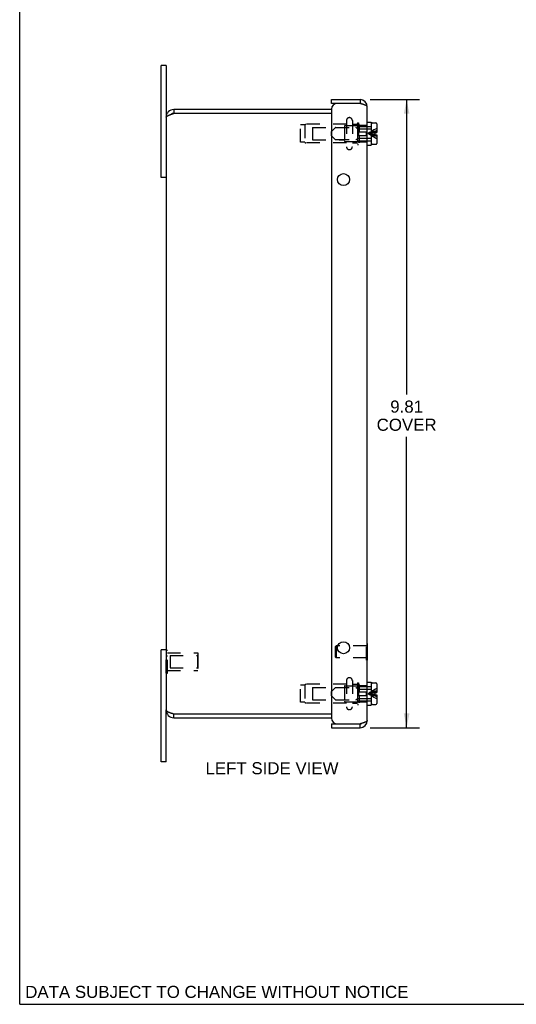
# Model space of a CAD drawing. Header units: inches. Extents: x 0 to 37.8, y 0 to 24.4.
# Tile 1 of 6: x 0 to 7.8, y 0 to 15.4. Entities that reach past the tile are written whole.
import ezdxf

# ---------------------------------------------------------------- set-up
doc = ezdxf.new("R2010")
doc.units = ezdxf.units.IN
doc.header["$LTSCALE"] = 2.077778
doc.header["$MEASUREMENT"] = 0
doc.linetypes.add('HIDDEN', pattern=[0.2, 0.1, -0.1])
doc.layers.get('0').update_dxf_attribs({"linetype": 'CONTINUOUS'})
for name, color, linetype in [('02___PRT_ALL_AXES', 7, 'CONTINUOUS'), ('06___PRT_ALL_SURFS', 7, 'CONTINUOUS'), ('DEFAULT_2', 8, 'HIDDEN'), ('DIMENSIONS', 7, 'CONTINUOUS')]:
    doc.layers.add(name, color=color, linetype=linetype)
doc.styles.get("Standard").update_dxf_attribs({"font": 'arial.ttf'})
doc.dimstyles.new('DIMSTYLE_2', dxfattribs={"dimtxt": 0.188889, "dimasz": 0.222222, "dimexe": 0.09, "dimexo": 0.07, "dimgap": 0.0425, "dimtad": 0, "dimtih": 1, "dimtoh": 1, "dimzin": 4, "dimdsep": 46, "dimtxsty": 'Standard', "dimblk": '_FILLED', "dimblk1": '_FILLED', "dimblk2": '_FILLED', "dimcen": 0.09, "dimazin": 1, "dimtfac": 1, "dimtofl": 0, "dimtmove": 0, "dimatfit": 3, "dimldrblk": '_FILLED', "dimfxl": 0, "dimtolj": 1, "dimtzin": 4, "dimarcsym": 0})

# ---------------------------------------------------------------- blocks, each defined once
blk = doc.blocks.new('_FILLED')
at = {"color": 0, "linetype": 'ByBlock'}
blk.add_solid([(0, 0), (-1, 0.2), (-1, -0.2)], dxfattribs=at)
blk = doc.blocks.new('*D2')
at = {"layer": 'DIMENSIONS', "color": 2, "linetype": 'Continuous'}
for p, q in [((5.481, 14.135), (6.253, 14.135)), ((6.053, 14.135), (6.053, 9.528)), ((6.053, 4.322), (6.053, 8.867)), ((5.481, 4.322), (6.253, 4.322))]:
    blk.add_line(p, q, dxfattribs=at)
at = {"layer": 'DIMENSIONS', "color": 2, "linetype": 'Continuous', "xscale": 0.2222222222, "yscale": 0.2222222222, "zscale": 0.2222222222}
for p, rotation in [((6.053, 14.135), 90), ((6.053, 4.322), 270)]:
    blk.add_blockref('_FILLED', p, dxfattribs=dict(at, rotation=rotation))
at = {"layer": 'DIMENSIONS', "color": 2, "linetype": 'Continuous', "insert": (6.053, 9.433), "char_height": 0.1889, "width": 0.93672, "attachment_point": 2, "line_spacing_factor": 0.9}
blk.add_mtext('9.81\\PCOVER', dxfattribs=at)

msp = doc.modelspace()

# ---------------------------------------------------------------- linework, layer by layer
at = {"color": 7, "linetype": 'Continuous'}
for p, q in [((0, 0), (0, 24.4444)), ((2.2897, 14.6658), (2.2147, 14.6658)), ((2.2897, 14.6658), (2.2897, 13.8583)), ((4.8777, 14.0745), (4.8777, 14.1345)), ((4.9677, 14.0745), (4.8777, 14.0745)), ((5.3257, 14.1345), (5.3257, 14.0745)), ((2.4097, 13.9783), (2.4097, 13.9183)), ((5.4377, 13.7843), (5.5002, 13.7843)), ((5.5002, 13.7843), (5.5002, 13.4223)), ((5.5052, 13.4513), (5.5052, 13.7553)), ((5.5202, 13.7703), (5.5732, 13.7703)), ((5.5882, 13.7553), (5.5882, 13.6198)), ((5.5002, 13.6763), (5.5052, 13.6763)), ((5.5552, 13.6198), (5.5552, 13.5868)), ((5.5552, 13.6198), (5.5882, 13.6198)), ((5.5552, 13.5868), (5.5882, 13.5868)), ((5.5882, 13.5868), (5.5882, 13.4513)), ((5.4377, 13.4223), (5.5002, 13.4223)), ((5.5002, 13.5303), (5.5052, 13.5303)), ((5.5202, 13.4363), (5.5732, 13.4363)), ((2.2897, 12.9158), (2.2147, 12.9158)), ((2.2897, 5.5408), (2.2147, 5.5408)), ((5.4417, 5.635), (5.4377, 5.635)), ((5.4417, 5.379), (5.4417, 5.635)), ((5.4417, 5.379), (5.4377, 5.379)), ((5.4377, 5.0343), (5.5002, 5.0343)), ((5.5002, 5.0343), (5.5002, 4.6723)), ((5.5002, 4.9263), (5.5052, 4.9263)), ((5.5052, 4.7013), (5.5052, 5.0053)), ((5.5202, 5.0203), (5.5732, 5.0203)), ((5.5882, 5.0053), (5.5882, 4.8698)), ((5.5002, 4.7803), (5.5052, 4.7803)), ((5.5552, 4.8698), (5.5882, 4.8698)), ((5.5552, 4.8698), (5.5552, 4.8368)), ((5.5552, 4.8368), (5.5882, 4.8368)), ((5.5882, 4.8368), (5.5882, 4.7013)), ((5.4377, 4.6723), (5.5002, 4.6723)), ((5.5202, 4.6863), (5.5732, 4.6863)), ((2.2897, 3.7908), (2.2897, 4.5983)), ((2.4097, 4.4783), (2.4097, 4.5383)), ((4.8777, 4.382), (4.9677, 4.382)), ((4.8777, 4.382), (4.8777, 4.322)), ((5.3257, 4.322), (5.3257, 4.382)), ((2.2897, 3.7908), (2.2147, 3.7908)), ((0, 0), (37.7778, 0))]:
    msp.add_line(p, q, dxfattribs=at)
at = {"color": 3, "linetype": 'Continuous'}
for p, q in [((2.2147, 12.9158), (2.2147, 14.6658)), ((4.8777, 14.1345), (5.3257, 14.1345)), ((5.3257, 14.0745), (4.9677, 14.0745)), ((5.4377, 4.434), (5.4377, 14.0225)), ((2.2897, 13.8583), (2.2897, 4.5983)), ((2.3629, 13.903), (2.3665, 13.9042)), ((2.3665, 13.9042), (2.3701, 13.9054)), ((2.3701, 13.9054), (2.3737, 13.9066)), ((2.3737, 13.9066), (2.3774, 13.9079)), ((2.3774, 13.9079), (2.3811, 13.9091)), ((2.3811, 13.9091), (2.3849, 13.9103)), ((2.3849, 13.9103), (2.3886, 13.9115)), ((2.3886, 13.9115), (2.3924, 13.9128)), ((2.3924, 13.9128), (2.3982, 13.9146)), ((2.3982, 13.9146), (2.4058, 13.917)), ((2.4058, 13.917), (2.4097, 13.9183)), ((4.8777, 13.9783), (2.4097, 13.9783)), ((4.8777, 13.9183), (2.4097, 13.9183)), ((4.8777, 13.9845), (4.8777, 4.472)), ((2.2147, 3.7908), (2.2147, 5.5408)), ((2.3665, 4.5523), (2.3701, 4.5511)), ((2.3701, 4.5511), (2.3737, 4.5499)), ((2.3737, 4.5499), (2.3774, 4.5487)), ((2.3774, 4.5487), (2.3811, 4.5475)), ((2.3811, 4.5475), (2.3849, 4.5462)), ((2.3849, 4.5462), (2.3905, 4.5444)), ((2.3905, 4.5444), (2.3963, 4.5426)), ((2.3963, 4.5426), (2.4097, 4.5383)), ((2.4097, 4.5383), (4.8777, 4.5383)), ((2.4097, 4.4783), (4.8777, 4.4783)), ((4.8777, 4.322), (5.3257, 4.322)), ((4.9677, 4.382), (5.3257, 4.382))]:
    msp.add_line(p, q, dxfattribs=at)
for points in [[(5.4377, 14.0225), (5.4375, 14.0242), (5.4371, 14.026), (5.4363, 14.0277), (5.4352, 14.0295), (5.4339, 14.0312), (5.4322, 14.0329), (5.4303, 14.0346), (5.428, 14.0364), (5.4255, 14.0381), (5.4227, 14.0398), (5.4196, 14.0416), (5.4163, 14.0433), (5.4127, 14.0451), (5.4089, 14.0468), (5.4049, 14.0485), (5.4006, 14.0502), (5.3962, 14.052), (5.3915, 14.0537), (5.3867, 14.0555), (5.3817, 14.0572), (5.3765, 14.0589), (5.3713, 14.0606), (5.3658, 14.0624), (5.3603, 14.0641), (5.3547, 14.0659), (5.349, 14.0676), (5.3432, 14.0693), (5.3374, 14.0711), (5.3316, 14.0728), (5.3257, 14.0745)], [(2.2897, 13.8583), (2.2897, 13.8589), (2.2898, 13.8595), (2.2898, 13.8601), (2.2899, 13.8607), (2.2901, 13.8613), (2.2902, 13.8619), (2.2904, 13.8626), (2.2907, 13.8632), (2.2909, 13.8638), (2.2912, 13.8644), (2.2916, 13.865), (2.2919, 13.8656), (2.2923, 13.8662), (2.2927, 13.8668), (2.2931, 13.8675), (2.2936, 13.8681), (2.2941, 13.8687), (2.2947, 13.8693), (2.2952, 13.8699), (2.2958, 13.8705), (2.2964, 13.8711), (2.2971, 13.8717), (2.2978, 13.8723), (2.2985, 13.873), (2.2992, 13.8736), (2.3, 13.8742), (2.3008, 13.8748), (2.3016, 13.8754), (2.3024, 13.876), (2.3033, 13.8766), (2.3042, 13.8772), (2.3051, 13.8779), (2.3061, 13.8785), (2.3071, 13.8791), (2.3081, 13.8797), (2.3091, 13.8803), (2.3102, 13.8809), (2.3113, 13.8815), (2.3124, 13.8821), (2.3135, 13.8828), (2.3147, 13.8834), (2.3159, 13.884), (2.3171, 13.8846), (2.3183, 13.8852), (2.3196, 13.8858), (2.3209, 13.8864), (2.3222, 13.887), (2.3235, 13.8877), (2.3248, 13.8883), (2.3262, 13.8889), (2.3276, 13.8895), (2.329, 13.8901), (2.3305, 13.8907), (2.3319, 13.8913), (2.3334, 13.8919), (2.3349, 13.8926), (2.3364, 13.8932), (2.3379, 13.8938), (2.3395, 13.8944), (2.341, 13.895), (2.3426, 13.8956), (2.3442, 13.8962), (2.3459, 13.8968), (2.3475, 13.8975), (2.3491, 13.8981), (2.3508, 13.8987), (2.3525, 13.8993), (2.3542, 13.8999), (2.3559, 13.9005), (2.3576, 13.9011), (2.3594, 13.9017), (2.3611, 13.9023), (2.3629, 13.903)], [(2.2897, 4.5983), (2.2897, 4.5977), (2.2898, 4.597), (2.2898, 4.5964), (2.2899, 4.5958), (2.2901, 4.5952), (2.2902, 4.5946), (2.2904, 4.594), (2.2907, 4.5934), (2.2909, 4.5928), (2.2912, 4.5921), (2.2916, 4.5915), (2.2919, 4.5909), (2.2923, 4.5903), (2.2927, 4.5897), (2.2931, 4.5891), (2.2936, 4.5885), (2.2941, 4.5879), (2.2947, 4.5872), (2.2952, 4.5866), (2.2958, 4.586), (2.2964, 4.5854), (2.2971, 4.5848), (2.2978, 4.5842), (2.2985, 4.5836), (2.2992, 4.583), (2.3, 4.5823), (2.3008, 4.5817), (2.3016, 4.5811), (2.3024, 4.5805), (2.3033, 4.5799), (2.3042, 4.5793), (2.3051, 4.5787), (2.3061, 4.5781), (2.3071, 4.5775), (2.3081, 4.5768), (2.3091, 4.5762), (2.3102, 4.5756), (2.3113, 4.575), (2.3124, 4.5744), (2.3135, 4.5738), (2.3147, 4.5732), (2.3159, 4.5726), (2.3171, 4.5719), (2.3183, 4.5713), (2.3196, 4.5707), (2.3209, 4.5701), (2.3222, 4.5695), (2.3235, 4.5689), (2.3248, 4.5683), (2.3262, 4.5677), (2.3276, 4.567), (2.329, 4.5664), (2.3305, 4.5658), (2.3319, 4.5652), (2.3334, 4.5646), (2.3349, 4.564), (2.3364, 4.5634), (2.3379, 4.5628), (2.3395, 4.5621), (2.341, 4.5615), (2.3426, 4.5609), (2.3442, 4.5603), (2.3459, 4.5597), (2.3475, 4.5591), (2.3491, 4.5585), (2.3508, 4.5579), (2.3525, 4.5572), (2.3542, 4.5566), (2.3559, 4.556), (2.3576, 4.5554), (2.3594, 4.5548), (2.3611, 4.5542), (2.3629, 4.5536), (2.3665, 4.5523)], [(5.4377, 4.434), (5.4375, 4.4323), (5.4371, 4.4306), (5.4363, 4.4288), (5.4352, 4.4271), (5.4339, 4.4254), (5.4322, 4.4236), (5.4303, 4.4219), (5.428, 4.4201), (5.4255, 4.4184), (5.4227, 4.4167), (5.4196, 4.415), (5.4163, 4.4132), (5.4127, 4.4115), (5.4089, 4.4097), (5.4049, 4.408), (5.4006, 4.4063), (5.3962, 4.4046), (5.3915, 4.4028), (5.3867, 4.4011), (5.3817, 4.3993), (5.3765, 4.3976), (5.3713, 4.3959), (5.3658, 4.3941), (5.3603, 4.3924), (5.3547, 4.3907), (5.349, 4.389), (5.3432, 4.3872), (5.3374, 4.3855), (5.3316, 4.3837), (5.3257, 4.382)]]:
    msp.add_lwpolyline(points, dxfattribs=at)
for centre in [(5.0652, 12.8845), (5.0652, 5.572)]:
    msp.add_circle(centre, 0.0938, dxfattribs=at)
for centre, radius, start, end in [((4.9677, 13.9845), 0.09, 90, 180), ((5.3257, 14.0225), 0.112, 0, 90), ((2.4097, 13.8583), 0.12, 90, 180), ((2.4097, 4.5983), 0.12, 180, 270), ((4.9677, 4.472), 0.09, 180, 270), ((5.3257, 4.434), 0.112, 270, 360)]:
    msp.add_arc(centre, radius, start, end, dxfattribs=at)
at = {"color": 7, "linetype": 'Continuous'}
for centre, radius, start, end in [((5.3257, 14.0225), 0.052, 56.7398, 90), ((2.4097, 13.8583), 0.06, 90, 125.80176), ((5.5202, 13.7553), 0.015, 90, 180), ((5.5732, 13.7553), 0.015, 0, 90), ((5.5202, 13.4513), 0.015, 180, 270), ((5.5732, 13.4513), 0.015, 270, 360), ((5.5202, 5.0053), 0.015, 90, 180), ((5.5732, 5.0053), 0.015, 0, 90), ((5.5202, 4.7013), 0.015, 180, 270), ((5.5732, 4.7013), 0.015, 270, 360), ((2.4097, 4.5983), 0.06, 234.19823, 270), ((5.3257, 4.434), 0.052, 270, 303.26016)]:
    msp.add_arc(centre, radius, start, end, dxfattribs=at)
at = {"layer": '02___PRT_ALL_AXES', "color": 8, "linetype": 'HIDDEN'}
for p, q in [((2.3103, 5.4933), (2.7893, 5.4933)), ((2.7893, 5.4933), (2.7893, 5.2133)), ((2.3103, 5.2133), (2.7893, 5.2133))]:
    msp.add_line(p, q, dxfattribs=at)
at = {"layer": '06___PRT_ALL_SURFS', "color": 8, "linetype": 'HIDDEN'}
for p, q in [((2.2893, 5.5334), (2.3103, 5.5334)), ((2.2893, 5.1731), (2.2893, 5.5334)), ((2.2893, 5.4433), (2.3103, 5.4433)), ((2.3103, 5.1731), (2.3103, 5.5334)), ((2.2893, 5.2632), (2.3103, 5.2632)), ((2.2893, 5.1731), (2.3103, 5.1731))]:
    msp.add_line(p, q, dxfattribs=at)
at = {"layer": 'DEFAULT_2', "color": 8, "linetype": 'HIDDEN'}
for p, q in [((4.3912, 13.4683), (4.3912, 13.7383)), ((4.4602, 13.7383), (4.3912, 13.7383)), ((4.4602, 13.7383), (4.4602, 13.4683)), ((5.1112, 13.7493), (4.4781, 13.7493)), ((4.5797, 13.6983), (4.5797, 13.5083)), ((4.5797, 13.6983), (5.0797, 13.6983)), ((4.8782, 13.6363), (4.9348, 13.6929)), ((4.9454, 13.6973), (5.259, 13.6973)), ((5.0797, 13.7183), (5.0797, 13.4883)), ((5.0897, 13.7283), (5.2997, 13.7283)), ((5.1112, 13.807), (5.1112, 13.3995)), ((5.2037, 13.807), (5.2037, 13.3995)), ((5.2037, 13.7493), (5.2717, 13.7493)), ((5.2818, 13.6807), (5.2696, 13.6929)), ((5.2817, 13.7733), (5.2817, 13.4333)), ((5.2817, 13.7733), (5.2997, 13.7733)), ((5.2902, 13.7238), (5.3127, 13.7463)), ((5.2902, 13.6333), (5.2902, 13.7238)), ((5.2902, 13.7133), (5.5002, 13.7133)), ((5.2997, 13.7733), (5.2997, 13.4333)), ((5.3127, 13.7463), (5.3127, 13.6333)), ((5.3127, 13.7333), (5.4377, 13.7333)), ((4.8782, 13.5703), (4.8782, 13.6363)), ((4.8782, 13.5703), (4.9348, 13.5137)), ((5.2902, 13.6333), (5.4202, 13.6333)), ((5.2902, 13.4828), (5.2902, 13.5733)), ((5.2902, 13.5733), (5.4202, 13.5733)), ((5.2924, 13.6763), (5.5002, 13.6763)), ((5.3127, 13.5733), (5.3127, 13.4603)), ((5.4202, 13.6333), (5.4202, 13.5733)), ((5.5197, 13.6127), (5.5022, 13.6105)), ((5.5197, 13.5939), (5.5022, 13.596)), ((4.4602, 13.4683), (4.3912, 13.4683)), ((5.1112, 13.4573), (4.4781, 13.4573)), ((4.5797, 13.5083), (5.0797, 13.5083)), ((4.9454, 13.5093), (5.259, 13.5093)), ((5.0897, 13.4783), (5.2997, 13.4783)), ((5.2037, 13.4573), (5.2717, 13.4573)), ((5.2818, 13.5259), (5.2696, 13.5137)), ((5.2817, 13.4333), (5.2997, 13.4333)), ((5.2902, 13.4933), (5.5002, 13.4933)), ((5.2902, 13.4828), (5.3127, 13.4603)), ((5.2924, 13.5303), (5.5002, 13.5303)), ((5.3127, 13.4733), (5.4377, 13.4733)), ((4.9417, 5.591), (4.9517, 5.601)), ((4.9417, 5.423), (4.9417, 5.591)), ((5.4237, 5.601), (4.9517, 5.601)), ((4.9517, 5.601), (4.9517, 5.413)), ((5.4377, 5.635), (5.4237, 5.635)), ((5.4237, 5.379), (5.4237, 5.635)), ((2.3518, 5.4483), (2.7793, 5.4483)), ((2.3518, 5.4483), (2.3518, 5.2583)), ((2.7793, 5.4483), (2.7893, 5.4583)), ((2.7793, 5.4483), (2.7793, 5.2583)), ((2.7893, 5.4583), (2.7893, 5.2483)), ((4.9417, 5.423), (4.9517, 5.413)), ((5.4237, 5.413), (4.9517, 5.413)), ((2.3518, 5.2583), (2.7793, 5.2583)), ((2.7793, 5.2583), (2.7893, 5.2483)), ((5.4377, 5.379), (5.4237, 5.379)), ((4.4602, 4.9883), (4.3912, 4.9883)), ((4.3912, 4.7183), (4.3912, 4.9883)), ((4.4602, 4.9883), (4.4602, 4.7183)), ((5.1112, 4.9993), (4.4781, 4.9993)), ((4.5797, 4.9483), (5.0797, 4.9483)), ((4.5797, 4.9483), (4.5797, 4.7583)), ((4.8782, 4.8863), (4.9348, 4.9429)), ((4.9454, 4.9473), (5.259, 4.9473)), ((5.0797, 4.9683), (5.0797, 4.7383)), ((5.0897, 4.9783), (5.2997, 4.9783)), ((5.1112, 5.057), (5.1112, 4.6495)), ((5.2037, 5.057), (5.2037, 4.6495)), ((5.2037, 4.9993), (5.2717, 4.9993)), ((5.2818, 4.9307), (5.2696, 4.9429)), ((5.2817, 5.0233), (5.2997, 5.0233)), ((5.2817, 5.0233), (5.2817, 4.6833)), ((5.2902, 4.9738), (5.3127, 4.9963)), ((5.2902, 4.8833), (5.2902, 4.9738)), ((5.2902, 4.9633), (5.5002, 4.9633)), ((5.2924, 4.9263), (5.5002, 4.9263)), ((5.2997, 5.0233), (5.2997, 4.6833)), ((5.3127, 4.9963), (5.3127, 4.8833)), ((5.3127, 4.9833), (5.4377, 4.9833)), ((4.8782, 4.8203), (4.8782, 4.8863)), ((4.8782, 4.8203), (4.9348, 4.7637)), ((5.2818, 4.7759), (5.2696, 4.7637)), ((5.2902, 4.8833), (5.4202, 4.8833)), ((5.2902, 4.8233), (5.4202, 4.8233)), ((5.2902, 4.7328), (5.2902, 4.8233)), ((5.2924, 4.7803), (5.5002, 4.7803)), ((5.3127, 4.8233), (5.3127, 4.7103)), ((5.4202, 4.8833), (5.4202, 4.8233)), ((5.5197, 4.8627), (5.5022, 4.8605)), ((5.5197, 4.8439), (5.5022, 4.846)), ((4.4602, 4.7183), (4.3912, 4.7183)), ((5.1112, 4.7073), (4.4781, 4.7073)), ((4.5797, 4.7583), (5.0797, 4.7583)), ((4.9454, 4.7593), (5.259, 4.7593)), ((5.0897, 4.7283), (5.2997, 4.7283)), ((5.2037, 4.7073), (5.2717, 4.7073)), ((5.2817, 4.6833), (5.2997, 4.6833)), ((5.2902, 4.7433), (5.5002, 4.7433)), ((5.2902, 4.7328), (5.3127, 4.7103)), ((5.3127, 4.7233), (5.4377, 4.7233))]:
    msp.add_line(p, q, dxfattribs=at)
for points in [[(5.5882, 13.6503), (5.5644, 13.644), (5.541, 13.637), (5.518, 13.6295), (5.4954, 13.6214), (5.4731, 13.6126), (5.4512, 13.6033)], [(5.518, 13.6479), (5.4954, 13.6341), (5.4731, 13.6192), (5.4512, 13.6033)], [(5.5882, 13.6309), (5.5644, 13.6272), (5.541, 13.6231), (5.518, 13.6187), (5.4954, 13.6139), (5.4731, 13.6088), (5.4512, 13.6033)], [(5.5022, 13.6105), (5.485, 13.6082), (5.468, 13.6058), (5.4512, 13.6033)], [(5.5022, 13.596), (5.485, 13.5983), (5.468, 13.6007), (5.4512, 13.6033)], [(5.5882, 13.5756), (5.5644, 13.5793), (5.541, 13.5834), (5.518, 13.5878), (5.4954, 13.5926), (5.4731, 13.5978), (5.4512, 13.6033)], [(5.518, 13.5586), (5.4954, 13.5725), (5.4731, 13.5873), (5.4512, 13.6033)], [(5.5882, 13.5563), (5.5644, 13.5626), (5.541, 13.5695), (5.518, 13.577), (5.4954, 13.5852), (5.4731, 13.5939), (5.4512, 13.6033)], [(5.5882, 13.6833), (5.5644, 13.6725), (5.541, 13.6607), (5.518, 13.6479)], [(5.5882, 13.5233), (5.5644, 13.534), (5.541, 13.5458), (5.518, 13.5586)], [(5.5552, 13.6166), (5.5373, 13.6147), (5.5197, 13.6127)], [(5.5552, 13.5899), (5.5373, 13.5918), (5.5197, 13.5939)], [(5.5882, 4.9333), (5.5644, 4.9225), (5.541, 4.9107), (5.518, 4.8979)], [(5.5882, 4.9003), (5.5644, 4.894), (5.541, 4.887), (5.518, 4.8795), (5.4954, 4.8714), (5.4731, 4.8626), (5.4512, 4.8533)], [(5.518, 4.8979), (5.4954, 4.8841), (5.4731, 4.8692), (5.4512, 4.8533)], [(5.5882, 4.8809), (5.5644, 4.8772), (5.541, 4.8731), (5.518, 4.8687), (5.4954, 4.8639), (5.4731, 4.8588), (5.4512, 4.8533)], [(5.5022, 4.8605), (5.485, 4.8582), (5.468, 4.8558), (5.4512, 4.8533)], [(5.5022, 4.846), (5.485, 4.8483), (5.468, 4.8507), (5.4512, 4.8533)], [(5.5882, 4.8256), (5.5644, 4.8293), (5.541, 4.8334), (5.518, 4.8378), (5.4954, 4.8426), (5.4731, 4.8478), (5.4512, 4.8533)], [(5.5882, 4.8063), (5.5644, 4.8126), (5.541, 4.8195), (5.518, 4.827), (5.4954, 4.8352), (5.4731, 4.8439), (5.4512, 4.8533)], [(5.518, 4.8086), (5.4954, 4.8225), (5.4731, 4.8373), (5.4512, 4.8533)], [(5.5882, 4.7733), (5.5644, 4.784), (5.541, 4.7958), (5.518, 4.8086)], [(5.5552, 4.8666), (5.5373, 4.8647), (5.5197, 4.8627)], [(5.5552, 4.8399), (5.5373, 4.8418), (5.5197, 4.8439)]]:
    msp.add_lwpolyline(points, dxfattribs=at)
for centre, radius, start, end in [((5.1574, 13.807), 0.0462, 0, 180), ((4.4781, 13.7293), 0.02, 90, 153.25632), ((4.9454, 13.6823), 0.015, 90, 135), ((5.0897, 13.7183), 0.01, 90, 180.00004), ((5.259, 13.6823), 0.015, 45.00006, 90), ((5.2717, 13.7593), 0.01, 270, 359.99996), ((5.2924, 13.6913), 0.015, 225.00006, 270), ((4.4781, 13.4773), 0.02, 206.74368, 270), ((4.9454, 13.5243), 0.015, 225, 270), ((5.0897, 13.4883), 0.01, 179.99996, 270), ((5.1574, 13.3995), 0.0462, 180, 360), ((5.259, 13.5243), 0.015, 270, 314.99994), ((5.2717, 13.4473), 0.01, 0.00004, 90), ((5.2924, 13.5153), 0.015, 90, 134.99994), ((5.1574, 5.057), 0.0462, 0, 180), ((4.4781, 4.9793), 0.02, 90, 153.25632), ((4.9454, 4.9323), 0.015, 90, 135), ((5.0897, 4.9683), 0.01, 90, 180.00004), ((5.259, 4.9323), 0.015, 45.00006, 90), ((5.2717, 5.0093), 0.01, 270, 359.99996), ((5.2924, 4.9413), 0.015, 225.00006, 270), ((5.2924, 4.7653), 0.015, 90, 134.99994), ((4.4781, 4.7273), 0.02, 206.74368, 270), ((4.9454, 4.7743), 0.015, 225, 270), ((5.0897, 4.7383), 0.01, 179.99996, 270), ((5.1574, 4.6495), 0.0462, 180, 360), ((5.259, 4.7743), 0.015, 270, 314.99994), ((5.2717, 4.6973), 0.01, 0.00004, 90)]:
    msp.add_arc(centre, radius, start, end, dxfattribs=at)

# ---------------------------------------------------------------- texts
at = {"layer": 'DIMENSIONS', "color": 2, "linetype": 'Continuous', "char_height": 0.188889, "attachment_point": 2, "line_spacing_factor": 0.9}
for s, insert, width in [('LEFT SIDE VIEW', (3.947, 3.7832), 2.077076), ('DATA SUBJECT TO CHANGE WITHOUT NOTICE', (3.0842, 0.2886), 5.984056)]:
    msp.add_mtext(s, dxfattribs=dict(at, insert=insert, width=width))

# ---------------------------------------------------------------- dimensions: what is measured, and where the dimension line sits
at = {"layer": 'DIMENSIONS', "color": 2, "linetype": 'Continuous'}
dim = msp.add_linear_dim(base=(6.0527, 4.322), p1=(5.4112, 14.1345), p2=(5.4112, 4.322), angle=270, text='<>\\PCOVER', dimstyle='DIMSTYLE_2', dxfattribs=at)
dim.commit()
dim.dimension.update_dxf_attribs({"geometry": '*D2', "text_midpoint": (6.0527, 9.1972), "dimtype": 160})

doc.saveas('drawing.dxf')
